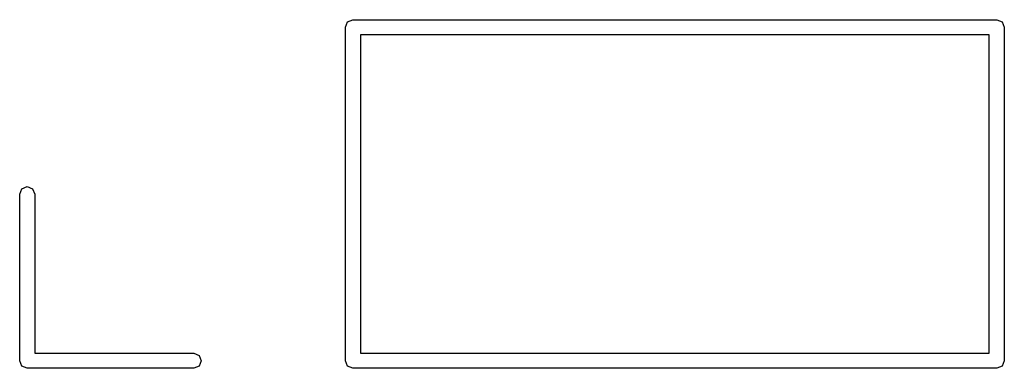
# Model space of a CAD drawing. Extents: x 128.4 to 208.6, y -114.5 to -26.6.
# Tile 14 of 16: x 174.6 to 182.5, y -30.4 to -27.6. Entities that reach past the tile are written whole.
import ezdxf

# ---------------------------------------------------------------- set-up
doc = ezdxf.new("R2010")
doc.units = 0
doc.layers.add('BLACK', color=7, linetype='CONTINUOUS')

msp = doc.modelspace()

# ---------------------------------------------------------------- linework, layer by layer
at = {"layer": 'BLACK', "linetype": 'CONTINUOUS'}
for p, q in [((177.21, -27.67), (177.228, -27.6276)), ((177.228, -27.6276), (177.27, -27.61)), ((177.27, -27.61), (182.41, -27.61)), ((182.41, -27.61), (182.452, -27.6276)), ((182.452, -27.6276), (182.47, -27.67)), ((177.21, -30.33), (177.21, -27.67)), ((177.33, -27.73), (177.33, -30.27)), ((182.35, -27.73), (177.33, -27.73)), ((182.35, -30.27), (182.35, -27.73)), ((182.47, -27.67), (182.47, -30.33)), ((174.61, -29), (174.628, -28.9576)), ((174.61, -30.33), (174.61, -29)), ((174.628, -28.9576), (174.67, -28.94)), ((174.67, -28.94), (174.712, -28.9576)), ((174.712, -28.9576), (174.73, -29)), ((174.73, -29), (174.73, -30.27)), ((174.628, -30.3724), (174.61, -30.33)), ((174.73, -30.27), (176, -30.27)), ((176, -30.27), (176.042, -30.2876)), ((176.042, -30.2876), (176.06, -30.33)), ((176.06, -30.33), (176.042, -30.3724)), ((177.228, -30.3724), (177.21, -30.33)), ((177.33, -30.27), (182.35, -30.27)), ((182.47, -30.33), (182.452, -30.3724)), ((174.67, -30.39), (174.628, -30.3724)), ((176, -30.39), (174.67, -30.39)), ((176.042, -30.3724), (176, -30.39)), ((177.27, -30.39), (177.228, -30.3724)), ((182.41, -30.39), (177.27, -30.39)), ((182.452, -30.3724), (182.41, -30.39))]:
    msp.add_line(p, q, dxfattribs=at)

doc.saveas('drawing.dxf')
